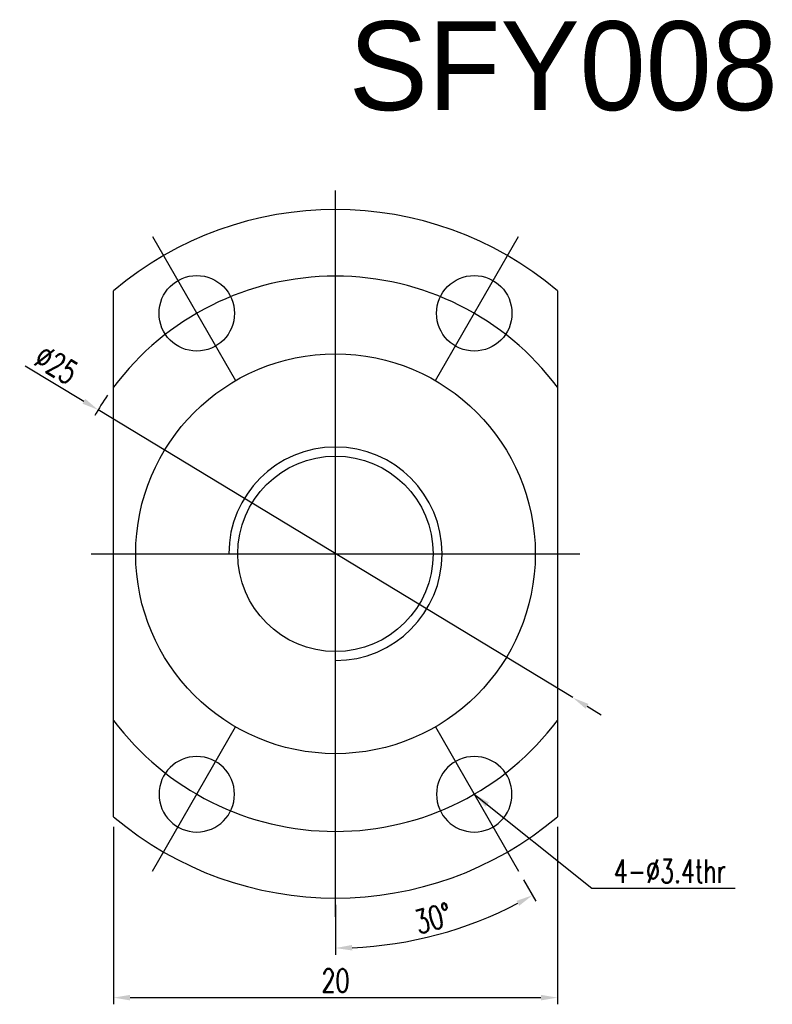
# Model space of a CAD drawing. Header units: millimetres. Extents: x 38.7 to 108.2, y 50 to 94.9.
# Tile 1 of 63: x 38.7 to 72.6, y 50.5 to 94.9. Entities that reach past the tile are written whole.
import ezdxf

# ---------------------------------------------------------------- set-up
doc = ezdxf.new("R2010")
doc.units = ezdxf.units.MM
doc.header["$LTSCALE"] = 0.1
doc.layers.get('0').update_dxf_attribs({"linetype": 'CONTINUOUS'})
doc.layers.get('DEFPOINTS').update_dxf_attribs({"linetype": 'CONTINUOUS'})
doc.styles.add('DIM-7', font='SIMPLEX.shx', dxfattribs={"width": 0.7, "bigfont": 'chineset.shx'})
doc.dimstyles.new('CNS', dxfattribs={"dimtxt": 3.5, "dimasz": 2.5, "dimexe": 1, "dimexo": 1.5, "dimgap": 0.09, "dimtad": 0, "dimdsep": 46, "dimtxsty": 'DIM-7', "dimcen": 0.09, "dimclrd": 1, "dimclre": 1, "dimclrt": 4, "dimadec": 0, "dimazin": 0, "dimtfac": 1, "dimtix": 1, "dimtmove": 2, "dimatfit": 3, "dimfxl": 1, "dimtvp": 0.971429, "dimtolj": 1, "dimarcsym": 0})

# ---------------------------------------------------------------- blocks, each defined once
blk = doc.blocks.new('*D45')
at = {"color": 7, "lineweight": -2, "transparency": 16777216}
for p, q in [((42.96, 58.521), (42.96, 50.531)), ((62.96, 58.521), (62.96, 50.531)), ((43.71, 50.831), (62.21, 50.831))]:
    blk.add_line(p, q, dxfattribs=at)
at = {"color": 7, "transparency": 16777216}
for points in [[(43.71, 50.956), (43.71, 50.706), (42.96, 50.831)], [(62.21, 50.956), (62.21, 50.706), (62.96, 50.831)]]:
    blk.add_solid(points, dxfattribs=at)
at = {"layer": 'DEFPOINTS', "color": 0, "transparency": 16777216}
for p in [(42.96, 58.971), (62.96, 58.971), (62.96, 50.831)]:
    blk.add_point(p, dxfattribs=at)
at = {"color": 7, "transparency": 16777216, "insert": (52.96, 51.596), "char_height": 1.05, "attachment_point": 5, "style": 'DIM-7'}
blk.add_mtext('\\A1;20', dxfattribs=at)
blk = doc.blocks.new('*D47')
at = {"color": 7, "lineweight": -2, "transparency": 16777216}
for p, q in [((61.435, 56.135), (61.985, 55.181)), ((52.96, 55.014), (52.96, 52.763))]:
    blk.add_line(p, q, dxfattribs=at)
blk.add_arc((52.96, 70.814), 17.751, 272.421, 297.579, dxfattribs=at)
at = {"color": 7, "transparency": 16777216}
for points in [[(61.118, 55.189), (61.238, 54.97), (61.835, 55.441)], [(53.712, 52.953), (53.707, 53.203), (52.96, 53.063)]]:
    blk.add_solid(points, dxfattribs=at)
at = {"layer": 'DEFPOINTS', "color": 0, "transparency": 16777216}
for p in [(52.96, 86.164), (57.46, 63.02), (61.21, 56.524), (52.96, 55.464), (56.042, 53.332)]:
    blk.add_point(p, dxfattribs=at)
at = {"color": 7, "transparency": 16777216, "insert": (57.356, 54.406), "char_height": 1.05, "attachment_point": 5, "rotation": 15, "style": 'DIM-7'}
blk.add_mtext('\\A1;30°', dxfattribs=at)
blk = doc.blocks.new('*D51')
at = {"color": 7, "lineweight": -2, "transparency": 16777216}
for p, q in [((38.988, 79.278), (41.627, 77.679)), ((63.651, 64.337), (42.268, 77.291)), ((64.292, 63.948), (64.934, 63.56))]:
    blk.add_line(p, q, dxfattribs=at)
at = {"color": 4, "lineweight": -2, "transparency": 16777216}
blk.add_arc((52.96, 70.814), 12.5, 145.1928, 150.1668, dxfattribs=at)
at = {"color": 7, "transparency": 16777216}
for points in [[(41.692, 77.786), (41.562, 77.572), (42.268, 77.291)], [(64.357, 64.055), (64.227, 63.841), (63.651, 64.337)]]:
    blk.add_solid(points, dxfattribs=at)
at = {"layer": 'DEFPOINTS', "color": 0, "transparency": 16777216}
for p in [(42.268, 77.291), (63.651, 64.337)]:
    blk.add_point(p, dxfattribs=at)
at = {"color": 7, "transparency": 16777216, "insert": (40.383, 79.327), "char_height": 1.05, "attachment_point": 5, "rotation": 328.7917, "style": 'DIM-7'}
blk.add_mtext('\\A1;∅25', dxfattribs=at)

msp = doc.modelspace()

# ---------------------------------------------------------------- linework, layer by layer
at = {"ltscale": 0.5}
for p, q in [((52.96, 54.464), (52.96, 87.164)), ((44.71, 85.103), (48.46, 78.608)), ((57.46, 78.608), (61.21, 85.103)), ((41.96, 70.814), (63.96, 70.814)), ((44.71, 56.524), (48.46, 63.02)), ((57.46, 63.02), (61.21, 56.524))]:
    msp.add_line(p, q, dxfattribs=at)
for p, q in [((42.96, 58.971), (42.96, 82.656)), ((62.96, 82.656), (62.96, 58.971))]:
    msp.add_line(p, q)
for centre, radius in [((46.71, 81.639), 1.7), ((59.21, 81.639), 1.7), ((52.96, 70.814), 9), ((52.96, 70.814), 4.4)]:
    msp.add_circle(centre, radius)
at = {"extrusion": (0, 0, -1)}
for centre in [(-46.71, 59.988), (-59.21, 59.988)]:
    msp.add_circle(centre, 1.7, dxfattribs=at)
for radius, start, end in [(15.5, 49.8222, 130.1778), (4.805, 270, 180), (15.5, 229.8222, 310.1778)]:
    msp.add_arc((52.96, 70.814), radius, start, end)
at = {"ltscale": 0.5}
for start, end in [(36.8699, 143.1301), (216.8699, 323.1301)]:
    msp.add_arc((52.96, 70.814), 12.5, start, end, dxfattribs=at)

# ---------------------------------------------------------------- texts
msp.add_text('SFY00808-3.6', height=4).set_placement((53.556, 90.787))
at = {"color": 7, "insert": (65.501, 56.001), "char_height": 1.05, "attachment_point": 7, "style": 'DIM-7'}
msp.add_mtext('{\\H1x;4-%%C3.4thr}', dxfattribs=at)

# ---------------------------------------------------------------- dimensions: what is measured, and where the dimension line sits
dim = msp.add_angular_dim_2l(base=(56.042, 53.332), line1=((52.96, 55.464), (52.96, 86.164)), line2=((57.46, 63.02), (61.21, 56.524)), dimstyle='CNS', override={"dimscale": 0.3, "dimgap": 0.8, "dimtad": 1, "dimclrd": 7, "dimclre": 7, "dimclrt": 7, "dimadec": 2, "dimazin": 2, "dimtm": 1e-09, "dimtfac": 0.6, "dimtmove": 1, "dimatfit": 0})
dim.commit()
dim.dimension.update_dxf_attribs({"geometry": '*D47', "text_midpoint": (57.356, 54.406)})
dim = msp.add_diameter_dim_2p(p1=(63.651, 64.337), p2=(42.268, 77.291), dimstyle='CNS', override={"dimscale": 0.3, "dimgap": 0.8, "dimtad": 1, "dimclrd": 7, "dimclre": 4, "dimclrt": 7, "dimadec": 2, "dimazin": 2, "dimtm": 1e-09, "dimtfac": 0.6, "dimtmove": 1, "dimatfit": 0})
dim.commit()
dim.dimension.update_dxf_attribs({"geometry": '*D51', "text_midpoint": (40.383, 79.327)})
dim = msp.add_linear_dim(base=(62.96, 50.831), p1=(42.96, 58.971), p2=(62.96, 58.971), dimstyle='CNS', override={"dimscale": 0.3, "dimgap": 0.8, "dimtad": 1, "dimclrd": 7, "dimclre": 7, "dimclrt": 7, "dimadec": 2, "dimazin": 2, "dimtm": 1e-09, "dimtfac": 0.6, "dimtmove": 1, "dimatfit": 0})
dim.commit()
dim.dimension.update_dxf_attribs({"geometry": '*D45', "text_midpoint": (52.96, 51.596)})

# ---------------------------------------------------------------- leaders
at = {"annotation_type": 0, "has_hookline": 1, "hookline_direction": 0, "text_width": 5.46}
msp.add_leader([(59.21, 59.988), (64.511, 55.761), (65.261, 55.761)], dimstyle='CNS', override={"dimscale": 0.3, "dimgap": 0.8, "dimtad": 1, "dimclrd": 7, "dimclre": 4, "dimadec": 2, "dimazin": 2, "dimtm": 1e-09, "dimtfac": 0.6, "dimtmove": 1, "dimatfit": 0}, dxfattribs=at)

doc.saveas('drawing.dxf')
